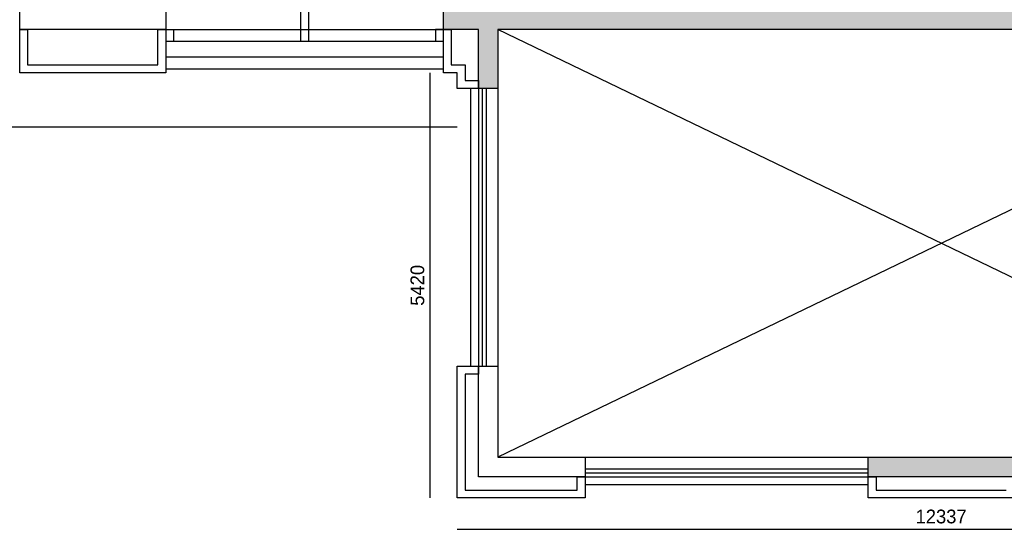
# Model space of a CAD drawing. Extents: x 319440 to 414317, y 3650 to 109188.
# Tile 12 of 46: x 345223 to 357775, y 3650 to 10144. Entities that reach past the tile are written whole.
import ezdxf

# ---------------------------------------------------------------- set-up
doc = ezdxf.new("R2010")
doc.units = 0
doc.header["$MEASUREMENT"] = 0
doc.header["$PDMODE"] = 35
doc.header["$PDSIZE"] = -0.5
doc.layers.get('0').update_dxf_attribs({"linetype": 'CONTINUOUS'})
doc.layers.get('DEFPOINTS').update_dxf_attribs({"linetype": 'CONTINUOUS'})
for name, color, linetype in [('AA$1A---_ARCEER', 252, 'CONTINUOUS'), ('AL21----_BUITENWAND', 252, 'CONTINUOUS'), ('AL22----_BINNENWAND', 252, 'CONTINUOUS'), ('AL31----_BUITENKOZIJN', 252, 'CONTINUOUS'), ('AM$1A---_MAATVOERING', 252, 'CONTINUOUS')]:
    doc.layers.add(name, color=color, linetype=linetype)
doc.styles.add('B-01', font='b-gbp')
doc.dimstyles.new('BBA_STAND', dxfattribs={"dimtxt": 175, "dimasz": 1, "dimexe": 1, "dimexo": 0.001, "dimgap": 75, "dimtad": 1, "dimdec": 0, "dimzin": 0, "dimdsep": 46, "dimtxsty": 'B-01', "dimblk": 'NONE', "dimblk1": 'NONE', "dimblk2": 'PIJL1', "dimcen": 1, "dimse1": 1, "dimse2": 1, "dimclrd": 256, "dimclre": 1, "dimclrt": 256, "dimadec": 0, "dimazin": 0, "dimtfac": 1, "dimtdec": 0, "dimtmove": 0, "dimatfit": 0, "dimldrblk": 'PIJL1', "dimfxl": 1, "dimtolj": 1, "dimtzin": 0, "dimarcsym": 0})

# ---------------------------------------------------------------- blocks, each defined once
blk = doc.blocks.new('*D112')
at = {"layer": 'AM$1A---_MAATVOERING', "lineweight": -2, "transparency": 16777216}
blk.add_line((350800, 3650), (363138, 3650), dxfattribs=at)
at = {"layer": 'DEFPOINTS', "color": 0, "transparency": 16777216}
for p in [(350800, 4049), (363138, 4049), (363138, 3650)]:
    blk.add_point(p, dxfattribs=at)
at = {"layer": 'AM$1A---_MAATVOERING', "transparency": 16777216, "insert": (356969, 3812), "char_height": 175, "attachment_point": 5, "style": 'B-01'}
blk.add_mtext('\\A1;12337', dxfattribs=at)
blk = doc.blocks.new('_None')
blk = doc.blocks.new('PIJL1')
at = {"color": 1, "linetype": 'ByBlock'}
blk.add_line((0, 83), (0, -83), dxfattribs=at)
blk.add_solid([(-100, 17), (-100, -17), (0, 0)], dxfattribs=at)
blk = doc.blocks.new('*D113')
at = {"layer": 'AM$1A---_MAATVOERING', "lineweight": -2, "transparency": 16777216}
blk.add_line((350457, 4049), (350457, 9469), dxfattribs=at)
at = {"layer": 'DEFPOINTS', "color": 0, "transparency": 16777216}
for p in [(350457, 9469), (350800, 9469), (350800, 4049)]:
    blk.add_point(p, dxfattribs=at)
at = {"layer": 'AM$1A---_MAATVOERING', "transparency": 16777216, "insert": (350294, 6759), "char_height": 175, "attachment_point": 5, "rotation": 90, "style": 'B-01'}
blk.add_mtext('\\A1;5420', dxfattribs=at)
blk = doc.blocks.new('*D114')
at = {"layer": 'AM$1A---_MAATVOERING', "lineweight": -2, "transparency": 16777216}
blk.add_line((350800, 8774), (323820, 8774), dxfattribs=at)
at = {"layer": 'DEFPOINTS', "color": 0, "transparency": 16777216}
for p in [(323820, 9469), (350800, 9469), (323820, 8774)]:
    blk.add_point(p, dxfattribs=at)
at = {"layer": 'AM$1A---_MAATVOERING', "transparency": 16777216, "insert": (337310, 8936), "char_height": 175, "attachment_point": 5, "style": 'B-01'}
blk.add_mtext('\\A1;26980', dxfattribs=at)

msp = doc.modelspace()

# ---------------------------------------------------------------- hatches: boundary and pattern name
at = {"layer": 'AA$1A---_ARCEER'}
msp.add_hatch(color=256, dxfattribs=at).paths.add_polyline_path([(362617.8, 10019), (362617.8, 4569), (356040.4, 4569), (356040.4, 4319), (356140.4, 4319), (362867.8, 4319), (362867.8, 10269), (351195.4, 10269), (350624.6, 10269), (350624.6, 10019), (351070.4, 10019), (351070.4, 9269), (351320.4, 9269), (351320.4, 10019)])

# ---------------------------------------------------------------- linework, layer by layer
for p, q in [((362617.8, 10019), (351320.4, 4569)), ((362617.8, 4569), (351320.4, 10019))]:
    msp.add_line(p, q, dxfattribs=at)
at = {"layer": 'AL21----_BUITENWAND'}
for points in [[(345223.4, 10019), (345223.4, 10269)], [(347084.6, 10269), (347084.6, 10019)], [(347084.6, 10019), (345223.4, 10019)], [(345224.6, 10019), (345324.6, 10019)], [(345224.6, 9469), (345224.6, 10019)], [(345324.6, 10019), (345324.6, 9569)], [(346984.6, 9569), (346984.6, 10019)], [(346984.6, 10019), (347084.6, 10019)], [(347084.6, 10019), (347084.6, 9469)], [(350624.6, 9469), (350624.6, 10019)], [(350724.6, 10019), (350724.6, 9569)], [(345324.6, 9569), (346984.6, 9569)], [(350724.6, 9569), (350900.4, 9569)], [(350900.4, 9569), (350900.4, 9369)], [(347084.6, 9469), (345224.6, 9469)], [(350800.4, 9469), (350624.6, 9469)], [(350800.4, 9269), (350800.4, 9469)], [(350900.4, 9369), (351070.4, 9369)], [(351070.4, 9269), (350800.4, 9269)], [(350800.4, 4049), (350800.4, 5729)], [(350800.4, 5729), (351070.4, 5729)], [(351070.4, 5729), (351320.4, 5729)], [(351070.4, 4319), (351070.4, 5729)], [(351320.4, 5729), (351320.4, 4569)], [(350900.4, 5629), (350900.4, 4149)], [(351070.4, 5629), (350900.4, 5629)], [(351320.4, 4569), (352430.4, 4569)], [(352430.4, 4569), (352430.4, 4319)], [(352430.4, 4319), (351070.4, 4319)], [(352330.4, 4319), (352430.4, 4319)], [(352330.4, 4149), (352330.4, 4319)], [(352430.4, 4319), (352430.4, 4049)], [(356040.4, 4319), (356140.4, 4319)], [(356040.4, 4049), (356040.4, 4319)], [(356140.4, 4319), (356140.4, 4149)], [(350900.4, 4149), (352330.4, 4149)], [(356140.4, 4149), (357800.4, 4149)], [(352430.4, 4049), (350800.4, 4049)], [(357900.4, 4049), (356040.4, 4049)]]:
    msp.add_lwpolyline(points, dxfattribs=at)
at = {"layer": 'AL22----_BINNENWAND'}
for points in [[(350624.6, 10019), (350624.6, 10269)], [(351070.4, 10019), (350624.6, 10019)], [(350624.6, 10019), (350724.6, 10019)], [(351070.4, 9269), (351070.4, 10019)], [(362617.8, 10019), (351320.4, 10019)], [(351320.4, 10019), (351320.4, 9269)], [(351070.4, 9369), (351070.4, 9269)], [(351320.4, 9269), (351070.4, 9269)], [(351070.4, 5729), (351070.4, 5629)], [(356040.4, 4569), (362617.8, 4569)], [(356040.4, 4319), (356040.4, 4569)], [(362867.8, 4319), (356040.4, 4319)]]:
    msp.add_lwpolyline(points, dxfattribs=at)
at = {"layer": 'AL31----_BUITENKOZIJN'}
for points in [[(348804.6, 10269), (348804.6, 9869)], [(348904.6, 10269), (348904.6, 9869)], [(347084.6, 10019), (350624.6, 10019)], [(347184.6, 10019), (347184.6, 9869)], [(350624.6, 10019), (350524.6, 10019)], [(350524.6, 10019), (350524.6, 9869)], [(347084.6, 9869), (350624.6, 9869)], [(347084.6, 9669), (350624.6, 9669)], [(347084.6, 9519), (350624.6, 9519)], [(350970.4, 9269), (350970.4, 5729)], [(351070.4, 9269), (351070.4, 5729)], [(351120.4, 9269), (351120.4, 5729)], [(351170.4, 9269), (351170.4, 5729)], [(351320.4, 9269), (351320.4, 5729)], [(352430.4, 4569), (356040.4, 4569)], [(352430.4, 4419), (356040.4, 4419)], [(352430.4, 4369), (356040.4, 4369)], [(352430.4, 4319), (356040.4, 4319)], [(352430.4, 4219), (356040.4, 4219)]]:
    msp.add_lwpolyline(points, dxfattribs=at)

# ---------------------------------------------------------------- dimensions: what is measured, and where the dimension line sits
at = {"layer": 'AM$1A---_MAATVOERING'}
for base, p1, p2, picture, middle in [((323820.4, 8774), (350800.4, 9469), (323820.4, 9469), '*D114', (337310.4, 8936.5)), ((363137.8, 3650), (350800.4, 4049), (363137.8, 4049), '*D112', (356969.1, 3812.5))]:
    dim = msp.add_linear_dim(base=base, p1=p1, p2=p2, dimstyle='BBA_STAND', dxfattribs=at)
    dim.commit()
    dim.dimension.update_dxf_attribs({"geometry": picture, "text_midpoint": middle})
dim = msp.add_linear_dim(base=(350457, 9469), p1=(350800.4, 4049), p2=(350800.4, 9469), angle=270, dimstyle='BBA_STAND', dxfattribs=at)
dim.commit()
dim.dimension.update_dxf_attribs({"geometry": '*D113', "text_midpoint": (350294.5, 6759)})

doc.saveas('drawing.dxf')
